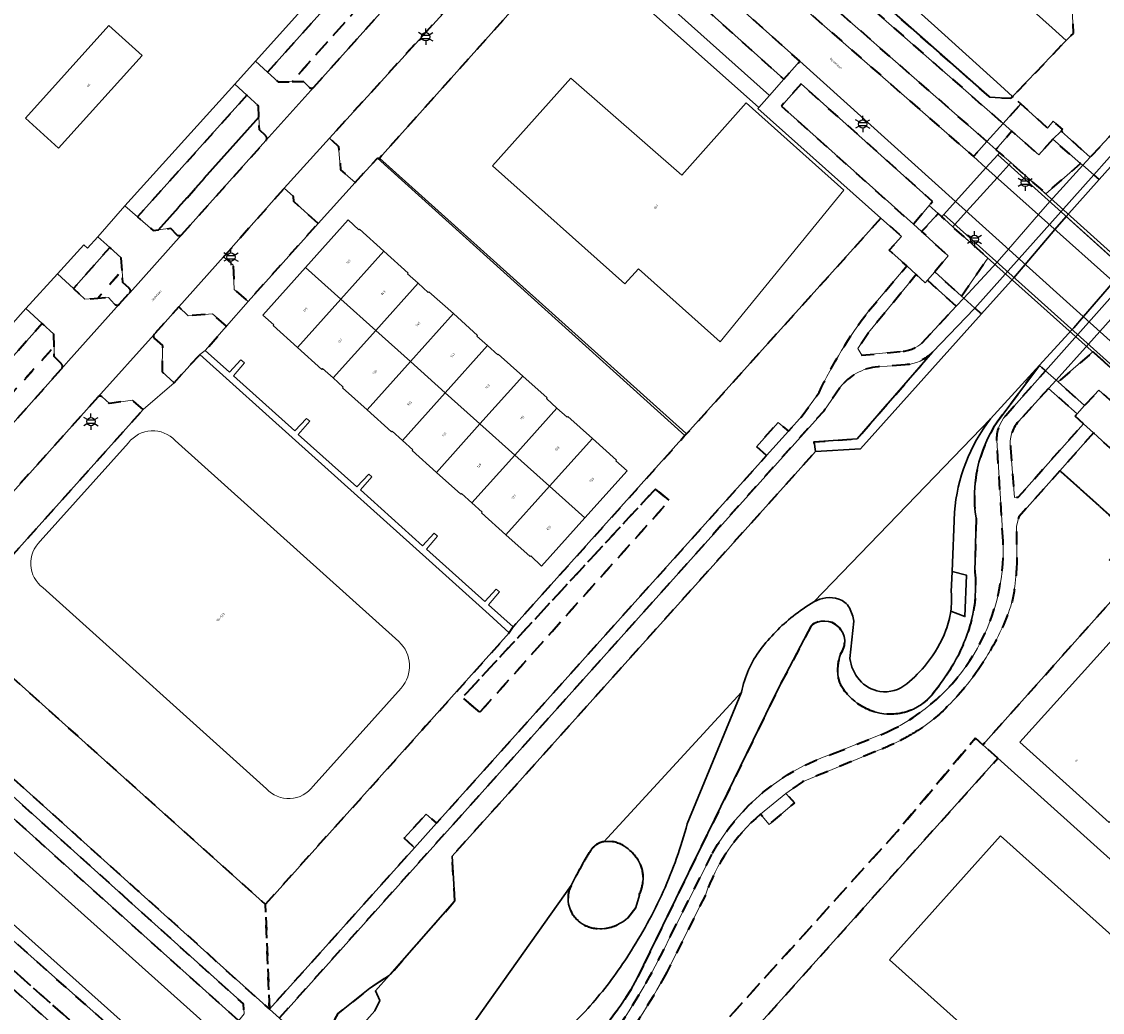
# Model space of a CAD drawing. Extents: x 105780 to 185197, y 477999 to 525027.
# Tile 48 of 256: x 106723 to 106890, y 478327 to 478480. Entities that reach past the tile are written whole.
import ezdxf
from ezdxf.enums import TextEntityAlignment as Align

# ---------------------------------------------------------------- set-up
doc = ezdxf.new("R2010")
doc.units = 0
doc.linetypes.add('XX-HIDDEN', pattern=[4, 2, -2])
for name, color, linetype, lineweight in [('B-GV-GR-HAAG_01-G', 252, 'GR-HAAG1', 13), ('B-GV-GR-MATERIAALGRENS-G', 252, 'XX-HIDDEN', 35), ('B-RO-IE-MEUBILAIR_WEGMEUBILAIR-S', 252, 'Continuous', 25), ('B-WE-GW-WATERGANG_SLOOT_INSTEEK-G', 252, 'Continuous', 30), ('B-XX-KG-KADASTRAAL_BEBOUWING-G', 252, 'Continuous', 20), ('B1-WE-KW-KUNSTWERK_DEK-BRUG', 252, 'Continuous', 18), ('B1-WE-KW-KUNSTWERK_LANDHOOFD-GV', 252, 'Continuous', 18), ('B1-WE-KW-KUNSTWERK_SLOOF-GV', 252, 'Continuous', 18), ('B1-WE-OG-BEBOUWING-T18', 7, 'Continuous', 18), ('B1-WE-OG-TERREIN_ERF-GV', 252, 'Continuous', 18), ('B1-WE-OG-TOPOGRAFIE-T18', 10, 'Continuous', 18), ('B1-WE-VH-VERHARDING_ASFALT-GV', 252, 'Continuous', 18), ('B1-WE-VH-VERHARDING_BETON-GV', 252, 'Continuous', 18), ('B1-WE-VH-VERHARDING_BETONSTRAATSTEEN-GV', 252, 'Continuous', 18), ('B1-WE-VH-VERHARDING_TEGEL-GV', 252, 'Continuous', 18)]:
    doc.layers.add(name, color=color, linetype=linetype, lineweight=lineweight)
doc.styles.add('NLCS-ISO', font='NLCS-ISO.ttf')
doc.styles.add('NLCS-ISO-M200-T18', font='NLCS-ISO.ttf', dxfattribs={"height": 0.36})
doc.linetypes.add('GR-HAAG1', pattern='A,6,[176,NLCS.shx,S=0.125,R=0,X=0,Y=0],-2', length=8)

# ---------------------------------------------------------------- blocks, each defined once
blk = doc.blocks.new('B-SIE-WEG_LICHTMAST-SO')
at = {"ltscale": 0.1}
for p, q in [((-1.1, 0.63), (-2.19, 1.27)), ((0, 1.27), (0, 2.53)), ((1.1, 0.63), (2.19, 1.27)), ((-1.1, -0.63), (-2.19, -1.27)), ((0, -1.27), (0, -2.53)), ((1.1, -0.63), (2.19, -1.27))]:
    blk.add_line(p, q, dxfattribs=at)
at = {"flags": 128}
for points in [[(-1.16, 0.5), (1.16, 0.5)], [(-1.16, -0.5), (1.16, -0.5)]]:
    blk.add_lwpolyline(points, dxfattribs=at)
at = {"ltscale": 0.1}
blk.add_circle((0, 0), 1.27, dxfattribs=at)
at = {"style": 'NLCS-ISO'}
blk.add_attdef('TYPE', text='', height=1.8, dxfattribs=at).set_placement((0, 2.53), align=Align.BOTTOM_CENTER)

msp = doc.modelspace()

# ---------------------------------------------------------------- linework, layer by layer
at = {"layer": 'B-GV-GR-HAAG_01-G', "flags": 128}
for points in [[(106811.771, 478496.61), (106809.467, 478494.028), (106838.33, 478468.206), (106840.545, 478470.691)], [(106839.919, 478494.039), (106837.461, 478491.235), (106871.863, 478461.092), (106874.36, 478463.862)], [(106843.241, 478469.966), (106840.177, 478466.563), (106860.518, 478448.359), (106862.941, 478451.216), (106863.494, 478451.868)]]:
    msp.add_lwpolyline(points, close=True, dxfattribs=at)
at = {"layer": 'B-GV-GR-MATERIAALGRENS-G', "flags": 128}
for points in [[(106989.698, 478582.063), (106988.152, 478583.479), (106990.113, 478585.647), (106987.648, 478587.832), (106983.325, 478591.667), (106975.997, 478583.513), (106976.725, 478582.855), (106979.34, 478581.011), (106916.201, 478511.383), (106913.432, 478513.549), (106912.056, 478512.188), (106885.002, 478482.024), (106885.137, 478477.769), (106884.096, 478476.681), (106875.823, 478468.031), (106877.086, 478466.887), (106881.185, 478463.175), (106882.066, 478464.212), (106883.485, 478462.934), (106883.296, 478462.697), (106887.77, 478458.657), (106894.363, 478465.718)], [(106797.039, 478501.792), (106794.649, 478503.944), (106764.759, 478470.321), (106766.525, 478470.355), (106767.363, 478469.482)], [(106768.114, 478469.492), (106797.039, 478501.792)], [(106804.653, 478498.335), (106809.467, 478494.028), (106811.771, 478496.61), (106840.545, 478470.691), (106843.01, 478473.456), (106816.801, 478496.885)], [(106791.714, 478484.961), (106770.524, 478461.628), (106771.923, 478460.34), (106772.228, 478456.709), (106774.448, 478454.774), (106777.895, 478458.542), (106778.199, 478458.536), (106797.664, 478480.19)], [(106760.681, 478461.972), (106759.701, 478462.877), (106759.626, 478464.847), (106744.137, 478447.489), (106746.021, 478447.715), (106746.962, 478446.691)], [(106747.776, 478446.781), (106760.724, 478461.239)], [(106853.582, 478434.918), (106859.487, 478441.911), (106856.783, 478444.336), (106858.687, 478446.472), (106855.522, 478449.29), (106825.557, 478416.034), (106825.306, 478415.755), (106798.833, 478386.276), (106798.206, 478385.379), (106798.235, 478385.353), (106785.338, 478370.976), (106760.633, 478343.483), (106761.263, 478327.333), (106783.621, 478352.237), (106782.036, 478353.687), (106785.419, 478357.429), (106787.016, 478356.018), (106837.877, 478412.671)], [(106739.616, 478438.471), (106738.655, 478439.383), (106738.538, 478441.209), (106734.822, 478436.949), (106736.432, 478437.07), (106737.392, 478436.044)], [(106867.1, 478435.689), (106862.704, 478439.711), (106862.363, 478439.33), (106860.95, 478440.597), (106853.606, 478431.636), (106851.98, 478429.17), (106852.575, 478428.156), (106858.965, 478428.753)], [(106738.169, 478436.052), (106738.171, 478436.055), (106739.723, 478437.788)], [(106754.632, 478432.642), (106752.465, 478434.524), (106748.734, 478434.242), (106747.271, 478435.591), (106743.47, 478431.359)], [(106861.828, 478430.025), (106867.1, 478435.689)], [(106743.521, 478430.731), (106744.774, 478429.634), (106744.701, 478425.608), (106746.551, 478423.906), (106750.518, 478428.251), (106751.369, 478428.868), (106754.632, 478432.642)], [(106729.18, 478426.829), (106728.067, 478427.968), (106728.059, 478429.47), (106719.042, 478419.424), (106720.736, 478419.59), (106721.767, 478418.521)], [(106789.839, 478344.024), (106789.42, 478350.928), (106845.416, 478413.313), (106845.206, 478414.805), (106851.841, 478415.265), (106863.469, 478428.6)], [(106722.454, 478418.504), (106729.223, 478426.063)], [(106859.265, 478426.677), (106855.079, 478426.377)], [(106874.751, 478418.855), (106880.898, 478425.747), (106879.961, 478426.583), (106873.422, 478417.82)], [(106849.187, 478423.126), (106846.704, 478419.55), (106762.784, 478325.963), (106771.424, 478318.178), (106772.682, 478319.227), (106773.251, 478319.874), (106769.783, 478322.986), (106771.85, 478326.668), (106776.758, 478330.557), (106779.704, 478332.547), (106779.862, 478332.685), (106789.839, 478344.024)], [(106837.877, 478412.671), (106836.341, 478414.049), (106839.663, 478417.792), (106841.257, 478416.436), (106843.382, 478418.803), (106845.981, 478422.41)], [(106886.733, 478417.598), (106885.447, 478418.781), (106885.757, 478419.138), (106881.352, 478423.026), (106876.722, 478417.915)], [(106734.794, 478421.696), (106718.102, 478403.109)], [(106741.806, 478419.789), (106740.739, 478420.695), (106740.144, 478421.222), (106736.579, 478420.69), (106735.473, 478421.718)], [(106718.18, 478402.42), (106719.376, 478401.466), (106719.366, 478397.659), (106720.3, 478396.903), (106720.819, 478396.43), (106741.806, 478419.789)], [(106875.503, 478413.877), (106876.109, 478406.232), (106876.683, 478406.261), (106886.733, 478417.598)], [(106874.349, 478399.474), (106873.395, 478414.994)], [(106870.089, 478369.139), (106871.243, 478368.102), (106893.99, 478393.585), (106890.752, 478396.555), (106894.198, 478400.433), (106889.79, 478404.377), (106883.111, 478410.353), (106876.77, 478403.236), (106876.397, 478401.757), (106876.465, 478396.126)], [(106870.186, 478403.023), (106869.991, 478394.706)], [(106709.402, 478393.422), (106709.397, 478393.416), (106707.406, 478391.199), (106699.868, 478382.6), (106740.995, 478345.594), (106761.263, 478327.333), (106760.633, 478343.483), (106733.386, 478367.935), (106712.939, 478386.258), (106716.925, 478390.758), (106716.661, 478390.992)], [(106844.742, 478386.447), (106839.78, 478376.941), (106818.907, 478334.104)], [(106739.558, 478344.081), (106698.51, 478381.05), (106695.382, 478377.482), (106694.282, 478376.227), (106692.524, 478374.222), (106690.598, 478370.387), (106689.836, 478366.164), (106689.931, 478363.877), (106690.068, 478362.96), (106695.055, 478359.271)], [(106704.276, 478372.329), (106717.705, 478360.381), (106756.509, 478325.616), (106756.744, 478325.878), (106757.345, 478326.606), (106757.247, 478328.143), (106739.558, 478344.081)], [(106807.59, 478311.856), (106803.8, 478307.661), (106810.25, 478301.891), (106858.026, 478354.751), (106870.089, 478369.139)], [(106848.079, 478366.697), (106856.426, 478370.02)], [(106854.7, 478367.067), (106843.407, 478362.389), (106840.874, 478360.605), (106842.194, 478359.153), (106838.27, 478355.829), (106836.947, 478357.389)], [(106695.055, 478359.271), (106690.068, 478362.96), (106692.245, 478357.471), (106696.37, 478353.247), (106727.358, 478325.445), (106742.915, 478311.488), (106743.812, 478311.53), (106744.824, 478312.603), (106744.983, 478312.78), (106704.097, 478349.04)], [(106696.312, 478356.524), (106704.097, 478349.04), (106744.983, 478312.78), (106745.918, 478313.822), (106747.262, 478315.318), (106698.517, 478358.478)], [(106823.124, 478338.721), (106829.551, 478351.383)], [(106816.52, 478341.438), (106817.738, 478343.013), (106818.305, 478344.922), (106818.304, 478345.075)], [(106828.461, 478344.939), (106822.527, 478333.037)]]:
    msp.add_lwpolyline(points, dxfattribs=at)
for points in [[(106826.347, 478508.451), (106826.668, 478511.029), (106825.991, 478511.55), (106821.096, 478505.974), (106837.461, 478491.235), (106839.919, 478494.039), (106874.36, 478463.862), (106877.086, 478466.887), (106875.823, 478468.031), (106875.527, 478467.721), (106872.325, 478467.906)], [(106794.649, 478503.944), (106791.949, 478506.376), (106760.951, 478471.793), (106762.593, 478470.28), (106764.759, 478470.321)], [(106837.461, 478491.235), (106821.096, 478505.974), (106818.949, 478503.529), (106821.939, 478500.682), (106839.404, 478485.393), (106869.772, 478458.771), (106871.863, 478461.092)], [(106843.241, 478469.966), (106840.177, 478466.563), (106860.518, 478448.359), (106862.941, 478451.216), (106863.494, 478451.868)], [(106759.626, 478464.847), (106759.56, 478466.576), (106757.788, 478468.227), (106740.922, 478449.5), (106743.326, 478447.392), (106744.137, 478447.489)], [(106882.005, 478461.447), (106879.834, 478459.051), (106875.72, 478462.667), (106873.254, 478459.861), (106873.816, 478459.363), (106874.227, 478458.998), (106875.537, 478457.838), (106880.949, 478453.044), (106886.299, 478457.708)], [(106768.774, 478448.458), (106765.02, 478451.831), (106764.987, 478452.621), (106763.551, 478453.891), (106754.186, 478443.301), (106755.667, 478442.024), (106755.841, 478438.268), (106757.968, 478436.432)], [(106867.939, 478437.268), (106871.994, 478443.133), (106866.604, 478447.945), (106865.299, 478449.111), (106864.889, 478449.478), (106864.33, 478449.977), (106861.795, 478447.219), (106865.897, 478443.461), (106863.85, 478440.991)], [(106738.538, 478441.209), (106738.412, 478443.171), (106736.661, 478444.755), (106731.041, 478438.446), (106732.825, 478436.798), (106734.822, 478436.949)], [(106728.059, 478429.47), (106728.059, 478429.498), (106728.048, 478431.407), (106726.25, 478433.043), (106715.352, 478420.819), (106717.096, 478419.233), (106719.042, 478419.424)], [(106893.574, 478423.776), (106892.286, 478424.961), (106888.216, 478428.706), (106882.828, 478424.029), (106886.924, 478420.41), (106889.125, 478422.78), (106893.315, 478419.02), (106895.782, 478421.745), (106893.979, 478423.404)], [(106888.29, 478416.165), (106883.111, 478410.353), (106889.79, 478404.377), (106894.198, 478400.433), (106897.541, 478397.442), (106898.477, 478398.484), (106904.429, 478393.106), (106910.651, 478400.041), (106892.864, 478415.939), (106890.86, 478413.8)], [(106820.744, 478407.526), (106790.999, 478375.373), (106793.678, 478373.113), (106822.906, 478405.743)], [(106793.678, 478373.113), (106790.999, 478375.373), (106820.744, 478407.526), (106822.906, 478405.743)], [(106873.554, 478366.026), (106871.243, 478368.102), (106870.089, 478369.139), (106858.026, 478354.751), (106810.25, 478301.891), (106813.46, 478299.02)]]:
    msp.add_lwpolyline(points, close=True, dxfattribs=at)
for points in [[(106767.363, 478469.482, 0.4293184), (106768.114, 478469.492)], [(106760.724, 478461.239, 0.4051506), (106760.681, 478461.972)], [(106746.962, 478446.691, 0.348975), (106747.776, 478446.781)], [(106739.723, 478437.788, 0.4668395), (106739.616, 478438.471)], [(106737.392, 478436.044, 0.4376343), (106738.169, 478436.052)], [(106845.981, 478422.41, -0.0531619), (106853.582, 478434.918)], [(106743.47, 478431.359, 0.4059604), (106743.521, 478430.731)], [(106858.965, 478428.753, 0.1453249), (106861.828, 478430.025)], [(106863.469, 478428.6, -0.181942), (106859.265, 478426.677)], [(106729.223, 478426.063, 0.398237), (106729.18, 478426.829)], [(106855.079, 478426.377, 0.2181628), (106849.187, 478423.126)], [(106735.473, 478421.718, 0.4134714), (106734.794, 478421.696)], [(106873.422, 478417.82, 0.1894948), (106870.186, 478403.023)], [(106873.395, 478414.994, -0.1906658), (106874.751, 478418.855)], [(106876.722, 478417.915, 0.2250833), (106875.503, 478413.877)], [(106856.426, 478370.02, 0.3023545), (106874.349, 478399.474)], [(106876.465, 478396.126, -0.0236628), (106876.079, 478391.985)], [(106869.991, 478394.706, -0.0897901), (106869.475, 478387.355)], [(106876.079, 478391.985, -0.0617019), (106874.997, 478387.969)], [(106869.475, 478387.355, -0.0698103), (106866.683, 478380.536)], [(106874.997, 478387.969, -0.0512733), (106870.829, 478380.136)], [(106849.283, 478382.077, 0.8949612), (106844.742, 478386.447)], [(106848.882, 478379.271, -0.0772838), (106849.283, 478382.077)], [(106849.778, 478376.581, -0.1561454), (106848.882, 478379.271)], [(106866.683, 478380.536, -0.0404), (106863.396, 478375.822)], [(106870.829, 478380.136, -0.0551805), (106865.105, 478373.356)], [(106853.583, 478373.522, -0.1322737), (106849.778, 478376.581)], [(106863.396, 478375.822, -0.1789745), (106858.429, 478372.933)], [(106858.429, 478372.933, -0.1479782), (106853.583, 478373.522)], [(106865.105, 478373.356, -0.0589312), (106860.211, 478369.7)], [(106860.211, 478369.7, -0.0197637), (106857.506, 478368.277)], [(106857.506, 478368.277, -0.019337), (106854.7, 478367.067)], [(106829.551, 478351.383, -0.1873994), (106848.079, 478366.697)], [(106836.947, 478357.389, 0.1319175), (106828.461, 478344.939)], [(106812.817, 478353.152, 0.2152925), (106810.788, 478351.827)], [(106815.885, 478352.523, 0.1809133), (106812.817, 478353.152)], [(106818.098, 478350.307, 0.1140213), (106815.885, 478352.523)], [(106810.788, 478351.827, 0.0147902), (106809.541, 478349.749)], [(106809.541, 478349.749, 0.0116528), (106807.758, 478346.392)], [(106818.868, 478347.717, 0.1351294), (106818.098, 478350.307)], [(106818.304, 478345.075, 0.1158737), (106818.868, 478347.717)], [(106807.758, 478346.392, 0.2231617), (106807.662, 478342.592)], [(106807.662, 478342.592, 0.1749717), (106809.845, 478340.3)], [(106812.969, 478339.792, 0.1482544), (106816.52, 478341.438)], [(106809.845, 478340.3, 0.1517753), (106812.969, 478339.792)], [(106807.687, 478315.058, 0.069417), (106823.124, 478338.721)], [(106818.907, 478334.104, -0.1403599), (106804.478, 478317.199)], [(106822.527, 478333.037, -0.036303), (106813.472, 478319.029)]]:
    msp.add_lwpolyline(points, format="xyb", dxfattribs=at)
at = {"layer": 'B-WE-GW-WATERGANG_SLOOT_INSTEEK-G', "flags": 128}
for points in [[(107092.746, 478624.814), (107098.568, 478631.328), (107099.235, 478631.98), (107106.84, 478640.605), (107115.314, 478641.245), (107079.475, 478667.193), (107071.02, 478668.551), (107070.904, 478657.889), (107062.082, 478647.761), (107061.765, 478647.535), (107053.286, 478637.926), (107052.025, 478636.498), (107044.669, 478628.572), (107037.654, 478627.947), (106991.004, 478575.817), (106991.028, 478568.859), (106894.145, 478460.788), (106893.127, 478459.652), (106889.155, 478455.221), (106884.069, 478449.548), (106893.053, 478441.421), (106898.137, 478447.048), (106905.824, 478455.557)], [(106896.354, 478464.977), (106888.315, 478455.953), (106889.155, 478455.221), (106893.127, 478459.652), (106894.145, 478460.788), (106991.028, 478568.859), (106991.004, 478575.817), (107037.654, 478627.947), (107044.669, 478628.572), (107052.025, 478636.498)], [(106872.427, 478418.368), (106879.983, 478426.613), (106885.011, 478432.113), (106885.239, 478432.378), (106886.72, 478434.099), (106891.349, 478439.48), (106893.053, 478441.421), (106884.069, 478449.548), (106882.349, 478447.527), (106877.775, 478442.153), (106876.274, 478440.39), (106876.047, 478440.123), (106871.015, 478434.516), (106852.358, 478413.723), (106845.416, 478413.313), (106789.42, 478350.928), (106789.839, 478344.024), (106779.862, 478332.685), (106779.704, 478332.547), (106777.583, 478330.145), (106778.257, 478328.668), (106777.481, 478327.089), (106773.743, 478322.876)], [(106873.422, 478417.82), (106879.961, 478426.583), (106879.983, 478426.613), (106872.427, 478418.368)], [(106872.427, 478418.368), (106845.173, 478390.12)], [(106845.173, 478390.12), (106872.427, 478418.368)], [(106866.846, 478403.949), (106866.481, 478394.808), (106868.735, 478394.239), (106868.478, 478387.874), (106866.28, 478388.686)], [(106866.357, 478391.694), (106866.481, 478394.808), (106866.846, 478403.949)], [(106869.991, 478394.706), (106870.186, 478403.023)], [(106866.28, 478388.686), (106868.478, 478387.874), (106868.735, 478394.239)], [(106868.735, 478394.239), (106866.481, 478394.808), (106866.357, 478391.694)], [(106839.78, 478376.941), (106844.742, 478386.447)], [(106850.726, 478381.408), (106851.349, 478387.163)], [(106851.349, 478387.163), (106850.726, 478381.408)], [(106834.045, 478376.218), (106812.817, 478353.152)], [(106812.817, 478353.152), (106834.045, 478376.218)], [(106818.907, 478334.104), (106839.78, 478376.941)], [(106834.045, 478376.218), (106825.654, 478355.926)], [(106825.654, 478355.926), (106834.045, 478376.218)], [(106753.96, 478322.783), (106755.575, 478324.573), (106756.509, 478325.616), (106717.705, 478360.381), (106704.276, 478372.329)], [(106698.249, 478361.389), (106699.847, 478359.972), (106748.411, 478316.597), (106751.515, 478313.825), (106759.2, 478306.962), (106761.47, 478309.498), (106764.664, 478313.196), (106757.047, 478320.018), (106753.96, 478322.783), (106703.067, 478368.36)], [(106703.067, 478368.36), (106753.96, 478322.783)], [(106698.517, 478358.478), (106747.262, 478315.318), (106748.411, 478316.597), (106699.847, 478359.972), (106698.249, 478361.389)], [(106807.758, 478346.392), (106786.974, 478317.076), (106788.227, 478316.963), (106791.457, 478314.915)], [(106786.974, 478317.076), (106807.758, 478346.392)], [(106818.304, 478345.075), (106818.305, 478344.922), (106817.738, 478343.013), (106816.52, 478341.438)]]:
    msp.add_lwpolyline(points, dxfattribs=at)
for points in [[(106833.644, 478514.845), (106836.381, 478517.985), (106833.686, 478520.315), (106825.991, 478511.55), (106826.668, 478511.029), (106826.347, 478508.451), (106872.325, 478467.906), (106875.527, 478467.721), (106875.823, 478468.031), (106873.955, 478469.722), (106863.801, 478478.917), (106829.314, 478509.844), (106832.684, 478513.72)], [(106837.061, 478518.766), (106836.381, 478517.985), (106833.644, 478514.845), (106832.684, 478513.72), (106829.314, 478509.844), (106863.801, 478478.917), (106873.955, 478469.722), (106875.823, 478468.031), (106884.096, 478476.681), (106881.938, 478478.612)], [(106871.015, 478434.516), (106869.991, 478435.429), (106869.928, 478435.359), (106863.469, 478428.6), (106851.841, 478415.265), (106845.206, 478414.805), (106845.416, 478413.313), (106852.358, 478413.723)], [(106777.481, 478327.089), (106778.257, 478328.668), (106777.583, 478330.145), (106779.704, 478332.547), (106776.758, 478330.557), (106771.85, 478326.668), (106769.783, 478322.986), (106773.251, 478319.874), (106774.979, 478321.841), (106773.743, 478322.876)]]:
    msp.add_lwpolyline(points, close=True, dxfattribs=at)
for points in [[(106872.427, 478418.368, 0.1446005), (106866.846, 478403.949)], [(106866.846, 478403.949, -0.1446005), (106872.427, 478418.368)], [(106870.186, 478403.023, -0.1894948), (106873.422, 478417.82)], [(106869.475, 478387.355, 0.0897901), (106869.991, 478394.706)], [(106849.02, 478390.565, 0.213927), (106845.173, 478390.12)], [(106845.173, 478390.12, -0.213927), (106849.02, 478390.565)], [(106866.357, 478391.694, -0.0561807), (106866.28, 478388.686)], [(106866.28, 478388.686, 0.0561807), (106866.357, 478391.694)], [(106845.173, 478390.12, 0.0328842), (106841.981, 478387.929)], [(106841.981, 478387.929, -0.0328842), (106845.173, 478390.12)], [(106850.666, 478389.194, 0.1965214), (106849.02, 478390.565)], [(106849.02, 478390.565, -0.1965214), (106850.666, 478389.194)], [(106851.349, 478387.163, 0.0823505), (106850.666, 478389.194)], [(106850.666, 478389.194, -0.0823505), (106851.349, 478387.163)], [(106841.981, 478387.929, 0.0649335), (106836.956, 478382.79)], [(106836.956, 478382.79, -0.0649335), (106841.981, 478387.929)], [(106866.28, 478388.686, -0.0562635), (106865.538, 478385.77)], [(106865.538, 478385.77, 0.0562635), (106866.28, 478388.686)], [(106866.683, 478380.536, 0.0698103), (106869.475, 478387.355)], [(106844.742, 478386.447, -0.8949612), (106849.283, 478382.077)], [(106865.538, 478385.77, -0.0807472), (106862.557, 478380.586)], [(106862.557, 478380.586, 0.0807472), (106865.538, 478385.77)], [(106836.956, 478382.79, 0.1139818), (106834.045, 478376.218)], [(106834.045, 478376.218, -0.1139818), (106836.956, 478382.79)], [(106849.283, 478382.077, 0.0772838), (106848.882, 478379.271)], [(106852.197, 478378.097, -0.1422246), (106850.726, 478381.408)], [(106850.726, 478381.408, 0.1422246), (106852.197, 478378.097)], [(106848.882, 478379.271, 0.1561454), (106849.778, 478376.581)], [(106862.557, 478380.586, -0.0472439), (106859.522, 478377.504)], [(106859.522, 478377.504, 0.0472439), (106862.557, 478380.586)], [(106863.396, 478375.822, 0.0404), (106866.683, 478380.536)], [(106855.359, 478376.329, -0.1829058), (106852.197, 478378.097)], [(106852.197, 478378.097, 0.1829058), (106855.359, 478376.329)], [(106859.522, 478377.504, -0.2150135), (106855.359, 478376.329)], [(106855.359, 478376.329, 0.2150135), (106859.522, 478377.504)], [(106849.778, 478376.581, 0.1322737), (106853.583, 478373.522)], [(106858.429, 478372.933, 0.1789745), (106863.396, 478375.822)], [(106853.583, 478373.522, 0.1479782), (106858.429, 478372.933)], [(106825.654, 478355.926, -0.0430213), (106821.959, 478345.489)], [(106821.959, 478345.489, 0.0430213), (106825.654, 478355.926)], [(106810.788, 478351.827, -0.2152925), (106812.817, 478353.152)], [(106812.817, 478353.152, -0.1809133), (106815.885, 478352.523)], [(106815.885, 478352.523, -0.1140213), (106818.098, 478350.307)], [(106809.541, 478349.749, -0.0147902), (106810.788, 478351.827)], [(106807.758, 478346.392, -0.0116528), (106809.541, 478349.749)], [(106818.098, 478350.307, -0.1351294), (106818.868, 478347.717)], [(106818.868, 478347.717, -0.1158737), (106818.304, 478345.075)], [(106807.662, 478342.592, -0.2231617), (106807.758, 478346.392)], [(106821.959, 478345.489, -0.0364163), (106816.663, 478335.766)], [(106816.663, 478335.766, 0.0364163), (106821.959, 478345.489)], [(106809.845, 478340.3, -0.1749717), (106807.662, 478342.592)], [(106816.52, 478341.438, -0.1482544), (106812.969, 478339.792)], [(106812.969, 478339.792, -0.1517753), (106809.845, 478340.3)], [(106816.663, 478335.766, -0.0348114), (106811.089, 478328.298)], [(106811.089, 478328.298, 0.0348114), (106816.663, 478335.766)], [(106804.478, 478317.199, 0.1403599), (106818.907, 478334.104)], [(106811.089, 478328.298, -0.0475832), (106804.366, 478321.844)], [(106804.366, 478321.844, 0.0475832), (106811.089, 478328.298)]]:
    msp.add_lwpolyline(points, format="xyb", dxfattribs=at)
at = {"layer": 'B-XX-KG-KADASTRAAL_BEBOUWING-G', "flags": 128}
for points in [[(106723.651, 478464.688), (106728.764, 478460.085), (106741.617, 478474.363), (106736.503, 478478.966)], [(106807.711, 478470.872), (106795.649, 478457.365), (106816.064, 478439.134), (106818.155, 478441.476), (106830.76, 478430.219), (106849.823, 478453.578), (106834.757, 478467.033), (106824.832, 478455.919)], [(106778.91, 478444.19), (106775.138, 478447.594), (106775.037, 478447.483), (106773.374, 478449), (106766.818, 478441.682), (106772.273, 478436.79)], [(106784.165, 478439.251), (106782.543, 478440.709), (106782.643, 478440.82), (106778.91, 478444.19), (106772.273, 478436.79), (106777.64, 478431.976)], [(106772.273, 478436.79), (106766.818, 478441.682), (106760.233, 478434.331), (106761.913, 478432.821), (106761.829, 478432.72), (106765.595, 478429.346)], [(106789.615, 478434.56), (106785.845, 478437.941), (106785.745, 478437.83), (106784.165, 478439.251), (106777.64, 478431.976), (106782.992, 478427.175)], [(106777.64, 478431.976), (106772.273, 478436.79), (106765.595, 478429.346), (106769.355, 478425.976), (106769.455, 478426.088), (106771.061, 478424.641)], [(106794.879, 478429.629), (106793.245, 478431.103), (106793.345, 478431.215), (106789.615, 478434.56), (106782.992, 478427.175), (106788.36, 478422.361)], [(106782.992, 478427.175), (106777.64, 478431.976), (106771.061, 478424.641), (106772.643, 478423.216), (106772.543, 478423.104), (106776.303, 478419.716)], [(106800.323, 478424.93), (106796.542, 478428.333), (106796.441, 478428.221), (106794.879, 478429.629), (106788.36, 478422.361), (106793.712, 478417.56)], [(106788.36, 478422.361), (106782.992, 478427.175), (106776.303, 478419.716), (106780.058, 478416.332), (106780.159, 478416.443), (106781.758, 478415.001)], [(106805.584, 478419.998), (106803.952, 478421.463), (106804.052, 478421.574), (106800.323, 478424.93), (106793.712, 478417.56), (106799.08, 478412.746)], [(106793.712, 478417.56), (106788.36, 478422.361), (106781.758, 478415.001), (106783.338, 478413.577), (106783.238, 478413.465), (106787.008, 478410.086)], [(106811.034, 478415.305), (106807.262, 478418.694), (106807.162, 478418.582), (106805.584, 478419.998), (106799.08, 478412.746), (106804.432, 478407.945)], [(106799.08, 478412.746), (106793.712, 478417.56), (106787.008, 478410.086), (106790.758, 478406.725), (106790.859, 478406.837), (106792.471, 478405.378)], [(106811.034, 478415.305), (106804.432, 478407.945), (106809.873, 478403.066), (106816.377, 478410.316), (106814.657, 478411.849), (106814.757, 478411.96)], [(106804.432, 478407.945), (106799.08, 478412.746), (106792.471, 478405.378), (106794.04, 478403.957), (106793.94, 478403.846), (106797.717, 478400.459)], [(106809.873, 478403.066), (106804.432, 478407.945), (106797.717, 478400.459), (106801.46, 478397.102), (106801.56, 478397.214), (106803.222, 478395.652)], [(106931.148, 478380.893), (106910.67, 478399.162), (106904.55, 478392.487), (106901.338, 478395.39), (106898.325, 478392.211), (106876.944, 478368.514), (106890.685, 478356.133), (106899.818, 478366.37), (106907.743, 478359.3), (106912.106, 478359.549)], [(106856.839, 478334.966), (106919.722, 478278.624), (106936.839, 478297.727), (106873.956, 478354.07)]]:
    msp.add_lwpolyline(points, close=True, dxfattribs=at)
for points in [[(106746.728, 478414.989, 0.4680319), (106739.532, 478414.641)], [(106725.941, 478399.486, 0.4655219), (106726.332, 478392.322)], [(106781.565, 478376.851, 0.4112439), (106781.197, 478384)], [(106760.8, 478361.333, 0.4730297), (106767.975, 478361.695)]]:
    msp.add_lwpolyline(points, format="xyb", dxfattribs=at)
for points in [[(106739.532, 478414.641), (106725.941, 478399.486)], [(106781.197, 478384), (106746.728, 478414.989)], [(106726.332, 478392.322), (106760.8, 478361.333)], [(106767.975, 478361.695), (106781.565, 478376.851)]]:
    msp.add_lwpolyline(points, dxfattribs=at)
at = {"layer": 'B1-WE-KW-KUNSTWERK_DEK-BRUG', "flags": 128}
msp.add_lwpolyline([(106866.604, 478447.945), (106892.286, 478424.961), (106893.574, 478423.776), (106893.979, 478423.404), (106894.286, 478423.748), (106896.042, 478425.706), (106900.807, 478431.022), (106902.534, 478432.945), (106902.859, 478433.311), (106902.447, 478433.675), (106901.142, 478434.841), (106875.537, 478457.838), (106874.227, 478458.998), (106873.816, 478459.363), (106873.549, 478459.062), (106871.715, 478457.038), (106867.018, 478451.84), (106865.197, 478449.822), (106864.889, 478449.478), (106865.299, 478449.111)], close=True, dxfattribs=at)
at = {"layer": 'B1-WE-KW-KUNSTWERK_LANDHOOFD-GV', "flags": 128}
msp.add_lwpolyline([(106873.421, 478455.495), (106875.261, 478457.527), (106875.537, 478457.838), (106874.227, 478458.998), (106873.816, 478459.363), (106873.549, 478459.062), (106871.715, 478457.038), (106867.018, 478451.84), (106865.197, 478449.822), (106864.889, 478449.478), (106865.299, 478449.111), (106866.604, 478447.945), (106866.908, 478448.284), (106868.725, 478450.298)], close=True, dxfattribs=at)
at = {"layer": 'B1-WE-KW-KUNSTWERK_SLOOF-GV', "flags": 128}
for points in [[(106884.069, 478449.548), (106889.155, 478455.221), (106888.315, 478455.953), (106883.261, 478450.279), (106869.991, 478435.429), (106871.015, 478434.516), (106876.047, 478440.123), (106876.274, 478440.39), (106877.775, 478442.153), (106882.349, 478447.527)], [(106899.092, 478446.196), (106898.444, 478446.774), (106898.137, 478447.048), (106893.053, 478441.421), (106891.349, 478439.48), (106886.72, 478434.099), (106885.239, 478432.378), (106885.011, 478432.113), (106879.983, 478426.613), (106879.961, 478426.583), (106880.898, 478425.747)]]:
    msp.add_lwpolyline(points, close=True, dxfattribs=at)
at = {"layer": 'B1-WE-OG-TERREIN_ERF-GV', "flags": 128}
for points in [[(106892.236, 478585.497), (106861.947, 478552.38), (106851.328, 478540.487), (106834.075, 478521.265), (106833.425, 478520.541), (106833.686, 478520.315), (106836.381, 478517.985), (106837.061, 478518.766), (106881.938, 478478.612), (106884.096, 478476.681), (106885.137, 478477.769), (106885.002, 478482.024), (106854.328, 478509.559), (106853.636, 478508.838), (106845.01, 478516.625), (106856.048, 478528.85), (106862.632, 478522.906), (106879.337, 478541.532), (106912.056, 478512.188), (106913.432, 478513.549), (106976.725, 478582.855)], [(106712.834, 478423.108), (106723.719, 478435.347), (106728.584, 478440.717), (106732.648, 478445.157), (106733.23, 478444.645), (106734.822, 478446.418), (106738.99, 478451.195), (106755.927, 478469.961), (106759.108, 478473.506), (106790.16, 478507.987), (106758.45, 478536.548), (106753.601, 478540.915), (106751.963, 478542.39), (106750.997, 478541.304), (106751.154, 478540.972), (106748.651, 478538.128), (106746.129, 478540.382), (106748.637, 478543.188), (106749.399, 478542.517), (106750.459, 478543.732), (106733.167, 478559.181), (106728.252, 478563.561)], [(106725.941, 478399.486), (106739.532, 478414.641)], [(106746.728, 478414.989), (106781.197, 478384)], [(106760.8, 478361.333), (106726.332, 478392.322)], [(106893.99, 478393.585), (106871.243, 478368.102), (106873.554, 478366.026), (106906.183, 478336.712)], [(106781.565, 478376.851), (106767.975, 478361.695)]]:
    msp.add_lwpolyline(points, dxfattribs=at)
for points in [[(106807.959, 478491.935), (106803.688, 478487.187), (106799.37, 478482.233), (106797.664, 478480.19), (106778.199, 478458.536), (106825.428, 478416.16), (106825.557, 478416.034), (106855.522, 478449.29), (106836.547, 478466.188), (106836.678, 478466.336)], [(106723.651, 478464.688), (106736.503, 478478.966), (106741.617, 478474.363), (106728.764, 478460.085)], [(106807.711, 478470.872), (106824.832, 478455.919), (106834.757, 478467.033), (106849.823, 478453.578), (106830.76, 478430.219), (106818.155, 478441.476), (106816.064, 478439.134), (106795.649, 478457.365)], [(106777.895, 478458.542), (106774.448, 478454.774), (106768.774, 478448.458), (106757.968, 478436.432), (106754.632, 478432.642), (106751.369, 478428.868), (106755.115, 478425.56), (106756.869, 478427.46), (106757.428, 478426.974), (106755.696, 478424.995), (106765.152, 478416.477), (106766.994, 478418.397), (106767.485, 478417.976), (106765.703, 478415.923), (106774.747, 478407.843), (106776.593, 478409.806), (106777.032, 478409.412), (106775.301, 478407.385), (106784.847, 478398.792), (106786.646, 478400.698), (106787.173, 478400.246), (106785.449, 478398.272), (106794.458, 478390.173), (106796.223, 478392.091), (106796.725, 478391.671), (106795.013, 478389.672), (106798.833, 478386.276), (106825.306, 478415.755)], [(106778.199, 478458.536), (106777.895, 478458.542), (106825.306, 478415.755), (106825.557, 478416.034), (106825.428, 478416.16)], [(106804.052, 478421.574), (106803.952, 478421.463), (106805.584, 478419.998), (106807.162, 478418.582), (106807.262, 478418.694), (106811.034, 478415.305), (106814.757, 478411.96), (106814.657, 478411.849), (106816.377, 478410.316), (106809.873, 478403.066), (106803.222, 478395.652), (106801.56, 478397.214), (106801.46, 478397.102), (106797.717, 478400.459), (106793.94, 478403.846), (106794.04, 478403.957), (106792.471, 478405.378), (106790.859, 478406.837), (106790.758, 478406.725), (106787.008, 478410.086), (106783.238, 478413.465), (106783.338, 478413.577), (106781.758, 478415.001), (106780.159, 478416.443), (106780.058, 478416.332), (106776.303, 478419.716), (106772.543, 478423.104), (106772.643, 478423.216), (106771.061, 478424.641), (106769.455, 478426.088), (106769.355, 478425.976), (106765.595, 478429.346), (106761.829, 478432.72), (106761.913, 478432.821), (106760.233, 478434.331), (106766.818, 478441.682), (106773.374, 478449), (106775.037, 478447.483), (106775.138, 478447.594), (106778.91, 478444.19), (106782.643, 478440.82), (106782.543, 478440.709), (106784.165, 478439.251), (106785.745, 478437.83), (106785.845, 478437.941), (106789.615, 478434.56), (106793.345, 478431.215), (106793.245, 478431.103), (106794.879, 478429.629), (106796.441, 478428.221), (106796.542, 478428.333), (106800.323, 478424.93)], [(106750.518, 478428.251), (106746.551, 478423.906), (106741.806, 478419.789), (106720.819, 478396.43), (106721.237, 478396.049), (106718.314, 478392.854), (106716.661, 478390.992), (106716.925, 478390.758), (106712.939, 478386.258), (106733.386, 478367.935), (106760.633, 478343.483), (106785.338, 478370.976), (106798.235, 478385.353), (106798.206, 478385.379), (106795.147, 478388.159), (106785.881, 478396.498), (106765.279, 478414.983)], [(106751.369, 478428.868), (106750.518, 478428.251), (106765.279, 478414.983), (106785.881, 478396.498), (106795.147, 478388.159), (106798.206, 478385.379), (106798.833, 478386.276), (106795.013, 478389.672), (106796.725, 478391.671), (106796.223, 478392.091), (106794.458, 478390.173), (106785.449, 478398.272), (106787.173, 478400.246), (106786.646, 478400.698), (106784.847, 478398.792), (106775.301, 478407.385), (106777.032, 478409.412), (106776.593, 478409.806), (106774.747, 478407.843), (106765.703, 478415.923), (106767.485, 478417.976), (106766.994, 478418.397), (106765.152, 478416.477), (106755.696, 478424.995), (106757.428, 478426.974), (106756.869, 478427.46), (106755.115, 478425.56)], [(106931.148, 478380.893), (106912.106, 478359.549), (106907.743, 478359.3), (106899.818, 478366.37), (106890.685, 478356.133), (106876.944, 478368.514), (106898.325, 478392.211), (106901.338, 478395.39), (106904.55, 478392.487), (106910.67, 478399.162)], [(106966.568, 478285.517), (106965.916, 478286.11), (106965.59, 478285.74), (106962.78, 478288.25), (106961.597, 478286.925), (106931.919, 478313.589), (106906.183, 478336.712), (106873.554, 478366.026), (106813.46, 478299.02), (106875.978, 478242.886), (106895.945, 478265.156), (106925.99, 478266.722), (106951.409, 478268.103), (106954.113, 478271.068), (106954.796, 478271.816), (106963.268, 478281.126)], [(106856.839, 478334.966), (106873.956, 478354.07), (106936.839, 478297.727), (106919.722, 478278.624)]]:
    msp.add_lwpolyline(points, close=True, dxfattribs=at)
at = {"layer": 'B1-WE-OG-TERREIN_ERF-GV'}
for points in [[(106739.532, 478414.641, -0.4680319), (106746.728, 478414.989)], [(106726.332, 478392.322, -0.4655219), (106725.941, 478399.486)], [(106781.197, 478384, -0.4112439), (106781.565, 478376.851)], [(106767.975, 478361.695, -0.4730297), (106760.8, 478361.333)]]:
    msp.add_lwpolyline(points, format="xyb", dxfattribs=at)
at = {"layer": 'B1-WE-VH-VERHARDING_ASFALT-GV', "flags": 128}
for points in [[(106869.772, 478458.771), (106839.404, 478485.393), (106821.939, 478500.682), (106818.949, 478503.529), (106816.801, 478496.885), (106843.01, 478473.456), (106867.018, 478451.84), (106871.715, 478457.038)], [(106871.715, 478457.038), (106867.018, 478451.84), (106896.042, 478425.706), (106900.807, 478431.022)]]:
    msp.add_lwpolyline(points, close=True, dxfattribs=at)
for points in [[(106797.039, 478501.792), (106768.114, 478469.492), (106760.724, 478461.239), (106747.776, 478446.781), (106739.723, 478437.788), (106738.171, 478436.055), (106738.169, 478436.052), (106730.309, 478427.276), (106729.223, 478426.063), (106722.454, 478418.504), (106714.306, 478409.405)], [(106675.656, 478375.413), (106690.068, 478362.96), (106689.931, 478363.877), (106689.836, 478366.164), (106690.598, 478370.387), (106692.524, 478374.222), (106694.282, 478376.227), (106695.382, 478377.482), (106698.51, 478381.05), (106699.868, 478382.6), (106707.406, 478391.199), (106709.397, 478393.416), (106709.402, 478393.422), (106718.102, 478403.109), (106734.794, 478421.696), (106743.47, 478431.359), (106747.271, 478435.591), (106754.186, 478443.301), (106763.551, 478453.891), (106770.524, 478461.628), (106791.714, 478484.961)], [(106894.363, 478465.718), (106887.77, 478458.657), (106886.621, 478457.426), (106888.315, 478455.953), (106896.354, 478464.977)], [(106858.965, 478428.753), (106852.575, 478428.156), (106851.98, 478429.17), (106853.606, 478431.636), (106860.95, 478440.597), (106859.487, 478441.911), (106853.582, 478434.918)], [(106869.991, 478435.429), (106868.28, 478436.956), (106867.1, 478435.689), (106861.828, 478430.025)], [(106863.469, 478428.6), (106869.928, 478435.359), (106869.991, 478435.429)], [(106668.288, 478378.478), (106661.674, 478384.334), (106612.961, 478428.065), (106608.23, 478422.689), (106722.757, 478319.98), (106727.358, 478325.445), (106696.37, 478353.247), (106692.245, 478357.471), (106690.068, 478362.96), (106675.656, 478375.413)], [(106855.079, 478426.377), (106859.265, 478426.677)], [(106876.722, 478417.915), (106881.352, 478423.026), (106882.512, 478424.307), (106880.898, 478425.747), (106874.751, 478418.855)], [(106845.981, 478422.41), (106843.382, 478418.803), (106841.257, 478416.436), (106837.877, 478412.671), (106787.016, 478356.018), (106783.621, 478352.237), (106761.263, 478327.333), (106762.784, 478325.963), (106846.704, 478419.55), (106849.187, 478423.126)], [(106883.111, 478410.353), (106888.29, 478416.165), (106886.733, 478417.598), (106876.683, 478406.261), (106876.109, 478406.232), (106875.503, 478413.877)], [(106873.395, 478414.994), (106874.349, 478399.474)], [(106876.465, 478396.126), (106876.397, 478401.757), (106876.77, 478403.236), (106883.111, 478410.353)], [(106856.426, 478370.02), (106848.079, 478366.697)], [(106836.947, 478357.389), (106840.874, 478360.605), (106843.407, 478362.389), (106854.7, 478367.067)], [(106829.551, 478351.383), (106823.124, 478338.721)], [(106822.527, 478333.037), (106828.461, 478344.939)]]:
    msp.add_lwpolyline(points, dxfattribs=at)
at = {"layer": 'B1-WE-VH-VERHARDING_ASFALT-GV'}
for points in [[(106853.582, 478434.918, 0.0531619), (106845.981, 478422.41)], [(106861.828, 478430.025, -0.1453249), (106858.965, 478428.753)], [(106859.265, 478426.677, 0.181942), (106863.469, 478428.6)], [(106849.187, 478423.126, -0.2181628), (106855.079, 478426.377)], [(106874.751, 478418.855, 0.1906658), (106873.395, 478414.994)], [(106875.503, 478413.877, -0.2250833), (106876.722, 478417.915)], [(106874.349, 478399.474, -0.3023545), (106856.426, 478370.02)], [(106876.079, 478391.985, 0.0236628), (106876.465, 478396.126)], [(106874.997, 478387.969, 0.0617019), (106876.079, 478391.985)], [(106870.829, 478380.136, 0.0512733), (106874.997, 478387.969)], [(106865.105, 478373.356, 0.0551805), (106870.829, 478380.136)], [(106860.211, 478369.7, 0.0589312), (106865.105, 478373.356)], [(106857.506, 478368.277, 0.0197637), (106860.211, 478369.7)], [(106854.7, 478367.067, 0.019337), (106857.506, 478368.277)], [(106848.079, 478366.697, 0.1873994), (106829.551, 478351.383)], [(106828.461, 478344.939, -0.1319175), (106836.947, 478357.389)], [(106823.124, 478338.721, -0.069417), (106807.687, 478315.058)], [(106813.472, 478319.029, 0.036303), (106822.527, 478333.037)]]:
    msp.add_lwpolyline(points, format="xyb", dxfattribs=at)
at = {"layer": 'B1-WE-VH-VERHARDING_BETON-GV', "flags": 128}
for points in [[(106875.72, 478462.667), (106874.36, 478463.862), (106871.863, 478461.092), (106873.254, 478459.861)], [(106883.296, 478462.697), (106882.005, 478461.447), (106886.299, 478457.708), (106886.621, 478457.426), (106887.77, 478458.657)], [(106883.261, 478450.279), (106888.315, 478455.953), (106886.621, 478457.426), (106881.534, 478451.842), (106879.783, 478449.821), (106875.171, 478444.498), (106873.417, 478442.474), (106868.28, 478436.956), (106869.991, 478435.429)], [(106864.33, 478449.977), (106862.941, 478451.216), (106860.518, 478448.359), (106861.795, 478447.219)], [(106863.85, 478440.991), (106862.704, 478439.711), (106867.1, 478435.689), (106868.28, 478436.956), (106867.939, 478437.268)], [(106882.828, 478424.029), (106882.512, 478424.307), (106881.352, 478423.026), (106885.757, 478419.138), (106886.924, 478420.41)]]:
    msp.add_lwpolyline(points, close=True, dxfattribs=at)
msp.add_lwpolyline([(106900.408, 478445.023), (106899.092, 478446.196), (106880.898, 478425.747), (106882.512, 478424.307), (106887.538, 478429.855), (106889.27, 478431.803), (106893.994, 478437.115), (106895.697, 478439.03)], dxfattribs=at)
at = {"layer": 'B1-WE-VH-VERHARDING_BETONSTRAATSTEEN-GV', "flags": 128}
for points in [[(106767.363, 478469.482), (106766.525, 478470.355), (106764.759, 478470.321), (106762.593, 478470.28), (106760.951, 478471.793), (106759.108, 478473.506), (106755.927, 478469.961), (106757.788, 478468.227), (106759.56, 478466.576), (106759.626, 478464.847), (106759.701, 478462.877), (106760.681, 478461.972)], [(106760.724, 478461.239), (106768.114, 478469.492)], [(106740.922, 478449.5), (106738.99, 478451.195), (106734.822, 478446.418), (106736.661, 478444.755), (106738.412, 478443.171), (106738.538, 478441.209), (106738.655, 478439.383), (106739.616, 478438.471)], [(106746.962, 478446.691), (106746.021, 478447.715), (106744.137, 478447.489), (106743.326, 478447.392), (106740.922, 478449.5)], [(106739.723, 478437.788), (106747.776, 478446.781)], [(106737.392, 478436.044), (106736.432, 478437.07), (106734.822, 478436.949), (106732.825, 478436.798), (106731.041, 478438.446), (106728.584, 478440.717), (106723.719, 478435.347), (106726.25, 478433.043), (106728.048, 478431.407), (106728.059, 478429.498), (106728.059, 478429.47), (106728.067, 478427.968), (106729.18, 478426.829)], [(106729.223, 478426.063), (106730.309, 478427.276), (106738.169, 478436.052)], [(106743.47, 478431.359), (106734.794, 478421.696)], [(106744.701, 478425.608), (106744.774, 478429.634), (106743.521, 478430.731)], [(106735.473, 478421.718), (106736.579, 478420.69), (106740.144, 478421.222), (106740.739, 478420.695), (106741.806, 478419.789), (106746.551, 478423.906), (106744.701, 478425.608)]]:
    msp.add_lwpolyline(points, dxfattribs=at)
at = {"layer": 'B1-WE-VH-VERHARDING_BETONSTRAATSTEEN-GV'}
for points in [[(106768.114, 478469.492, -0.4293184), (106767.363, 478469.482)], [(106760.681, 478461.972, -0.4051506), (106760.724, 478461.239)], [(106747.776, 478446.781, -0.348975), (106746.962, 478446.691)], [(106739.616, 478438.471, -0.4668395), (106739.723, 478437.788)], [(106738.169, 478436.052, -0.4376343), (106737.392, 478436.044)], [(106743.521, 478430.731, -0.4059604), (106743.47, 478431.359)], [(106729.18, 478426.829, -0.398237), (106729.223, 478426.063)], [(106734.794, 478421.696, -0.4134714), (106735.473, 478421.718)]]:
    msp.add_lwpolyline(points, format="xyb", dxfattribs=at)
at = {"layer": 'B1-WE-VH-VERHARDING_BETONSTRAATSTEEN-GV', "flags": 128}
for points in [[(106877.086, 478466.887), (106874.36, 478463.862), (106875.72, 478462.667), (106879.834, 478459.051), (106882.005, 478461.447), (106883.296, 478462.697), (106883.485, 478462.934), (106882.066, 478464.212), (106881.185, 478463.175)], [(106770.524, 478461.628), (106763.551, 478453.891), (106764.987, 478452.621), (106765.02, 478451.831), (106768.774, 478448.458), (106774.448, 478454.774), (106772.228, 478456.709), (106771.923, 478460.34)], [(106755.841, 478438.268), (106755.667, 478442.024), (106754.186, 478443.301), (106747.271, 478435.591), (106748.734, 478434.242), (106752.465, 478434.524), (106754.632, 478432.642), (106757.968, 478436.432)]]:
    msp.add_lwpolyline(points, close=True, dxfattribs=at)
at = {"layer": 'B1-WE-VH-VERHARDING_TEGEL-GV', "flags": 128}
for points in [[(106791.949, 478506.376), (106790.16, 478507.987), (106759.108, 478473.506), (106760.951, 478471.793)], [(106843.241, 478469.966), (106863.494, 478451.868), (106862.941, 478451.216), (106864.33, 478449.977), (106864.889, 478449.478), (106865.197, 478449.822), (106867.018, 478451.84), (106843.01, 478473.456), (106840.545, 478470.691), (106838.33, 478468.206), (106836.678, 478466.336), (106836.547, 478466.188), (106855.522, 478449.29), (106858.687, 478446.472), (106856.783, 478444.336), (106859.487, 478441.911), (106860.95, 478440.597), (106862.363, 478439.33), (106862.704, 478439.711), (106863.85, 478440.991), (106865.897, 478443.461), (106861.795, 478447.219), (106860.518, 478448.359), (106840.177, 478466.563)], [(106757.788, 478468.227), (106755.927, 478469.961), (106738.99, 478451.195), (106740.922, 478449.5)], [(106873.816, 478459.363), (106873.254, 478459.861), (106871.863, 478461.092), (106869.772, 478458.771), (106871.715, 478457.038), (106873.549, 478459.062)], [(106873.549, 478459.062), (106871.715, 478457.038), (106900.807, 478431.022), (106902.534, 478432.945)], [(106886.621, 478457.426), (106886.299, 478457.708), (106880.949, 478453.044), (106875.537, 478457.838), (106875.261, 478457.527), (106873.421, 478455.495), (106868.725, 478450.298), (106866.908, 478448.284), (106866.604, 478447.945), (106871.994, 478443.133), (106867.939, 478437.268), (106868.28, 478436.956), (106873.417, 478442.474), (106875.171, 478444.498), (106879.783, 478449.821), (106881.534, 478451.842)], [(106867.018, 478451.84), (106865.197, 478449.822), (106894.286, 478423.748), (106896.042, 478425.706)], [(106736.661, 478444.755), (106734.822, 478446.418), (106733.23, 478444.645), (106732.648, 478445.157), (106728.584, 478440.717), (106731.041, 478438.446)], [(106726.25, 478433.043), (106723.719, 478435.347), (106712.834, 478423.108), (106715.352, 478420.819)], [(106841.257, 478416.436), (106839.663, 478417.792), (106836.341, 478414.049), (106837.877, 478412.671)], [(106699.868, 478382.6), (106698.51, 478381.05), (106739.558, 478344.081), (106757.247, 478328.143), (106757.345, 478326.606), (106756.744, 478325.878), (106756.509, 478325.616), (106759.585, 478322.86), (106759.809, 478323.11), (106760.362, 478323.684), (106762.06, 478323.807), (106770.066, 478316.593), (106768.767, 478314.528), (106775.011, 478308.908), (106776.632, 478310.644), (106778.03, 478312.199), (106779.277, 478313.649), (106772.682, 478319.227), (106771.424, 478318.178), (106762.784, 478325.963), (106761.263, 478327.333), (106740.995, 478345.594)], [(106842.194, 478359.153), (106840.874, 478360.605), (106836.947, 478357.389), (106838.27, 478355.829)], [(106787.016, 478356.018), (106785.419, 478357.429), (106782.036, 478353.687), (106783.621, 478352.237)]]:
    msp.add_lwpolyline(points, close=True, dxfattribs=at)
for points in [[(106802.481, 478496.818), (106806.087, 478493.604), (106807.959, 478491.935), (106836.678, 478466.336), (106838.33, 478468.206), (106809.467, 478494.028)], [(106895.697, 478439.03), (106893.994, 478437.115), (106889.27, 478431.803), (106887.538, 478429.855), (106882.512, 478424.307), (106882.828, 478424.029), (106888.216, 478428.706), (106892.286, 478424.961), (106894.33, 478427.241), (106899.095, 478432.558), (106900.819, 478434.476), (106901.142, 478434.841)], [(106893.315, 478419.02), (106889.125, 478422.78), (106886.924, 478420.41), (106885.757, 478419.138), (106885.447, 478418.781), (106886.733, 478417.598), (106888.29, 478416.165), (106890.86, 478413.8)]]:
    msp.add_lwpolyline(points, dxfattribs=at)

# ---------------------------------------------------------------- block references
at = {"layer": 'B-RO-IE-MEUBILAIR_WEGMEUBILAIR-S', "xscale": 0.5, "yscale": 0.5, "zscale": 0.5}
for p in [(106785.356, 478477.242), (106852.705, 478463.793), (106877.756, 478454.777), (106869.939, 478446.011), (106755.33, 478443.285), (106733.743, 478417.922)]:
    msp.add_blockref('B-SIE-WEG_LICHTMAST-SO', p, dxfattribs=at)

# ---------------------------------------------------------------- texts
at = {"layer": 'B1-WE-OG-BEBOUWING-T18', "style": 'NLCS-ISO-M200-T18'}
for s, rotation, p in [('46', 49.3, (106733.363, 478469.753)), ('157', 48.4, (106820.872, 478451.008)), ('141', 45, (106773.437, 478442.565)), ('143', 45, (106778.804, 478437.751)), ('139', 45, (106766.786, 478435.151)), ('145', 45, (106784.156, 478432.95)), ('137', 45, (106772.138, 478430.35)), ('147', 45, (106789.524, 478428.136)), ('135', 45, (106777.505, 478425.536)), ('149', 45, (106794.876, 478423.335)), ('133', 45, (106782.857, 478420.735)), ('151', 45, (106800.244, 478418.521)), ('131', 45, (106788.225, 478415.921)), ('153', 45, (106805.596, 478413.72)), ('129', 45, (106793.577, 478411.12)), ('155', 45, (106810.948, 478408.919)), ('127', 45, (106798.945, 478406.306)), ('125', 45, (106804.297, 478401.505)), ('95-123', 47.7, (106753.725, 478387.753)), ('8', 318, (106885.636, 478365.665))]:
    msp.add_text(s, height=0.36, rotation=rotation, dxfattribs=at).set_placement(p, align=Align.MIDDLE)
at = {"layer": 'B1-WE-OG-TOPOGRAFIE-T18', "style": 'NLCS-ISO-M200-T18'}
for s, rotation, p in [('Opaallaan', 318.2, (106848.54, 478473.107)), ('Jadelaan', 48.2, (106743.828, 478437.348))]:
    msp.add_text(s, height=0.36, rotation=rotation, dxfattribs=at).set_placement(p, align=Align.MIDDLE)

doc.saveas('drawing.dxf')
